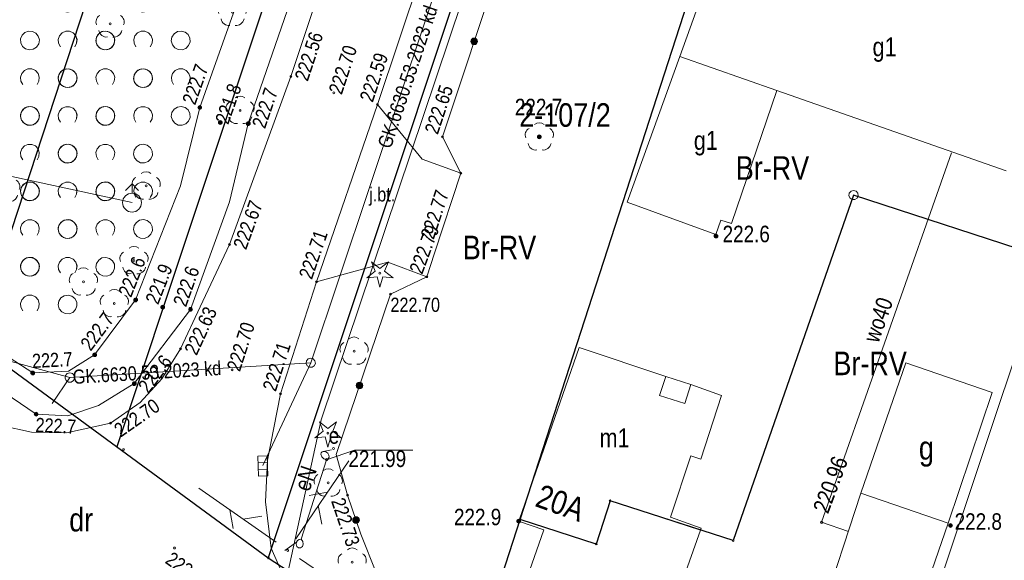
# Model space of a CAD drawing. Header units: metres. Extents: x 0 to 6601798, y -2700 to 5691112.
# Tile 4 of 60: x 6599833 to 6599886, y 5688533 to 5688562. Entities that reach past the tile are written whole.
import ezdxf
from ezdxf.enums import TextEntityAlignment as Align

# ---------------------------------------------------------------- set-up
doc = ezdxf.new("R2010")
doc.units = ezdxf.units.M
doc.header["$MEASUREMENT"] = 0
for name, color, linetype, lineweight in [('AS__Nowe_granice', 150, 'Continuous', 30), ('AS_protokoly_graniczne', 150, 'Continuous', 30), ('Dzialki', 150, 'Continuous', 30), ('EBTPO_L_4', 7, 'Continuous', 5), ('EBTPO_T_0', 7, 'Continuous', 5), ('EBUPO_L_1', 7, 'Continuous', 5), ('EGBB_E_T_0', 7, 'Continuous', 5), ('EGBB_L_0', 7, 'Continuous', 5), ('Kontury', 7, 'Continuous', 5), ('Numery_dzialek', 150, 'Continuous', 5), ('Numery_uzytkow', 7, 'Continuous', 5), ('OTK_E_T_0', 7, 'Continuous', 5), ('OTK_L_0', 7, 'Continuous', 5), ('OTK_L_5', 7, 'Continuous', 5), ('OTO_L_0', 7, 'Continuous', 5), ('OTO_L_1', 7, 'Continuous', 5), ('OTO_L_2', 7, 'Continuous', 5), ('OTR_T_0', 7, 'Continuous', 5), ('OTR_T_1', 7, 'Continuous', 5), ('OTZ_L_1', 7, 'Continuous', 5), ('OTZ_T_0', 7, 'Continuous', 5), ('OTZ_T_1', 7, 'Continuous', 5), ('P_SUK_T_1', 7, 'Continuous', 5), ('P_SUK_T_3', 7, 'Continuous', 5), ('P_SUKP_E_T_0', 7, 'Continuous', 5), ('P_SUKP_L_0', 7, 'Continuous', 5), ('Punkty', 7, 'Continuous', 5), ('SZZPZ_T_0', 7, 'Continuous', 5), ('UEEOA_T_3', 7, 'Continuous', 5), ('UEEOA_T_9', 7, 'Continuous', 5), ('UEEOC_T_0', 7, 'Continuous', 5), ('UEEOO_T_0', 7, 'Continuous', 5), ('UEEPB_L_0', 7, 'Continuous', 5), ('UEEPON_L_0', 7, 'Continuous', 5), ('UTTOA_T_14', 7, 'Continuous', 5), ('UTTPOM_L_0', 7, 'Continuous', 5), ('UWWOA_T_7', 7, 'Continuous', 5), ('UWWOC_T_0', 7, 'Continuous', 5), ('UWWOO_T_0', 7, 'Continuous', 5), ('UWWPM_L_0', 7, 'Continuous', 5), ('Uzytki', 7, 'Continuous', 5), ('WWRPP_T_0', 7, 'Continuous', 5)]:
    doc.layers.add(name, color=color, linetype=linetype, lineweight=lineweight)
doc.styles.add('STYL_ARIAL', font='ARIALN.TTF')

# ---------------------------------------------------------------- blocks, each defined once
blk = doc.blocks.new('GRO')
at = {"color": 7, "flags": 128}
blk.add_lwpolyline([(0, 0.45), (0.318, 0.318), (0.45, 0), (0.318, -0.318), (0, -0.45), (-0.318, -0.318), (-0.45, 0), (-0.318, 0.318), (0, 0.45)], dxfattribs=at)
blk = doc.blocks.new('GRT')
at = {"color": 7, "flags": 128}
blk.add_lwpolyline([(0, 2.5), (1.352, 2.103), (2.274, 1.039), (2.475, -0.356), (1.889, -1.637), (0.704, -2.399), (-0.704, -2.399), (-1.889, -1.637), (-2.475, -0.356), (-2.274, 1.039), (-1.352, 2.103), (0, 2.5)], dxfattribs=at)
blk = doc.blocks.new('403')
at = {"color": 0}
blk.add_circle((0, 0), 0.5, dxfattribs=at)
blk = doc.blocks.new('801')
at = {"color": 0}
for radius in [1, 0.9, 0.8, 0.7, 0.6, 0.5, 0.4, 0.3, 0.2, 0.1]:
    blk.add_circle((0, 0), radius, dxfattribs=at)
blk = doc.blocks.new('921')
at = {"color": 0}
for p, q in [((-2.5, 1), (-4.5, 6)), ((-4.5, 6), (0, 2.5)), ((0, 2.5), (4.5, 6)), ((4.5, 6), (2.5, 1)), ((-7, -2.5), (-2.5, 1)), ((2.5, 1), (7, -2.5)), ((-1.5, -2), (-7, -2.5)), ((0, -7.5), (-1.5, -2)), ((1.5, -2), (0, -7.5)), ((7, -2.5), (1.5, -2))]:
    blk.add_line(p, q, dxfattribs=at)
blk.add_circle((0, 0), 0.5, dxfattribs=at)
blk = doc.blocks.new('922')
at = {"color": 0}
blk.add_circle((0, 0), 0.5, dxfattribs=at)
for centre, radius, start, end in [((0, 3.5), 4, 50.114, 129.886), ((-3.5, 1), 4, 119.8482, 203.5195), ((3.5, 1), 4, 336.8845, 60.1518), ((-2, -3), 4, 187.477, 278.4788), ((2, -2.75), 4.25, 262.6459, 349.6289)]:
    blk.add_arc(centre, radius, start, end, dxfattribs=at)
blk = doc.blocks.new('4_SUKS')
at = {"color": 7, "flags": 128}
blk.add_lwpolyline([(0, 2.5), (1.352, 2.103), (2.274, 1.039), (2.475, -0.356), (1.889, -1.637), (0.704, -2.399), (-0.704, -2.399), (-1.889, -1.637), (-2.475, -0.356), (-2.274, 1.039), (-1.352, 2.103), (0, 2.5)], dxfattribs=at)
blk = doc.blocks.new('509')
at = {"color": 0}
for p, q in [((-5, -2.5), (-5, 2.5)), ((-5, 2.5), (5.5, 2.5)), ((-1.5, 2.5), (-1.5, -2.5)), ((2, 2.5), (2, -2.5)), ((5.5, 2.5), (5.5, -2.5)), ((5.5, -2.5), (-5, -2.5))]:
    blk.add_line(p, q, dxfattribs=at)
blk = doc.blocks.new('625')
at = {"color": 0}
blk.add_circle((0, 0), 0.5, dxfattribs=at)
blk = doc.blocks.new('UGE')
at = {"color": 7, "flags": 128}
blk.add_lwpolyline([(0, 0.625), (0.442, 0.442), (0.625, 0), (0.442, -0.442), (0, -0.625), (-0.442, -0.442), (-0.625, 0), (-0.442, 0.442), (0, 0.625)], dxfattribs=at)
blk = doc.blocks.new('PLT')
at = {"color": 7, "flags": 128}
for points in [[(37.5, 0), (30.429, 7.071)], [(7.5, 0), (57.5, 0)], [(28.75, 0), (21.679, -7.071)]]:
    blk.add_lwpolyline(points, dxfattribs=at)
blk = doc.blocks.new('UGW')
at = {"color": 7, "flags": 128}
blk.add_lwpolyline([(0, 0.625), (0.442, 0.442), (0.625, 0), (0.442, -0.442), (0, -0.625), (-0.442, -0.442), (-0.625, 0), (-0.442, 0.442), (0, 0.625)], dxfattribs=at)
blk = doc.blocks.new('2_OTZK')
at = {"color": 7, "flags": 128}
for points in [[(-6.464, 6.464), (-8.208, 5.332), (-10.262, 5.007), (-12.27, 5.545), (-13.886, 6.853), (-14.83, 8.706), (-14.938, 10.782), (-14.193, 12.723), (-12.723, 14.193), (-10.782, 14.938), (-8.706, 14.83), (-6.853, 13.886), (-5.545, 12.27), (-5.007, 10.262), (-5.332, 8.208), (-6.464, 6.464)], [(6.25, 6.693), (5.232, 8.495), (5.031, 10.555), (5.682, 12.52), (7.072, 14.054), (8.965, 14.892), (11.035, 14.892), (12.928, 14.054), (14.318, 12.52), (14.969, 10.555), (14.768, 8.495), (13.75, 6.693)], [(-13.756, -13.3), (-14.771, -11.497), (-14.968, -9.439), (-14.316, -7.476), (-12.925, -5.945), (-11.034, -5.108), (-8.966, -5.108), (-7.075, -5.945), (-5.684, -7.476), (-5.032, -9.439), (-5.229, -11.497), (-6.244, -13.3)], [(6.464, -6.464), (8.208, -5.332), (10.262, -5.007), (12.27, -5.545), (13.886, -6.853), (14.83, -8.706), (14.938, -10.782), (14.193, -12.723), (12.723, -14.193), (10.782, -14.938), (8.706, -14.83), (6.853, -13.886), (5.545, -12.27), (5.007, -10.262), (5.332, -8.208), (6.464, -6.464)]]:
    blk.add_lwpolyline(points, dxfattribs=at)
blk = doc.blocks.new('513')
at = {"color": 0}
for p, q in [((-3.5, 6.5), (0, 10)), ((0, 5), (0, 10)), ((0, 10), (3.5, 6.5))]:
    blk.add_line(p, q, dxfattribs=at)
blk.add_circle((0, 0), 5, dxfattribs=at)

msp = doc.modelspace()

# ---------------------------------------------------------------- linework, layer by layer
at = {"color": 7, "linetype": 'Continuous', "lineweight": 0, "flags": 128}
msp.add_lwpolyline([(6599857.53, 5688500.73), (6599864.97, 5688504.3), (6599871.35, 5688509.54), (6599876.29, 5688516.16), (6599879.05, 5688522.33), (6600062.17, 5689071.37), (6600063.61, 5689077.56), (6600064.24, 5689082.18), (6600098.38, 5689267.84), (6600134.13, 5689466.61), (6600198.69, 5689777.13), (6600210.05, 5689827.78)], dxfattribs=at)
at = {"layer": 'AS__Nowe_granice', "linetype": 'Continuous', "flags": 128}
for points in [[(6600019.34, 5689081.95), (6599838.56, 5688539.029)], [(6599862.41, 5688580.59), (6599846.6, 5688533.14)], [(6599859.96, 5688535.18), (6599873.48, 5688576.9)], [(6599857.09, 5688526.33), (6599859.96, 5688535.18)], [(6599846.6, 5688533.14), (6599857.09, 5688526.33)]]:
    msp.add_lwpolyline(points, dxfattribs=at)
at = {"layer": 'AS_protokoly_graniczne', "linetype": 'Continuous', "flags": 128}
for points in [[(6599831.01, 5688544.56), (6600007.05, 5689081.92)], [(6599831.01, 5688544.56), (6599846.6, 5688533.14)]]:
    msp.add_lwpolyline(points, dxfattribs=at)
at = {"layer": 'Dzialki', "linetype": 'Continuous', "flags": 128}
for points in [[(6599877.65, 5688552.38), (6599871.26, 5688534.06)], [(6599887.953, 5688549.022), (6599877.65, 5688552.38)], [(6599864.73, 5688536.17), (6599864, 5688533.88)], [(6599871.26, 5688534.06), (6599864.73, 5688536.17)], [(6599864, 5688533.88), (6599859.96, 5688535.18)]]:
    msp.add_lwpolyline(points, dxfattribs=at)
at = {"layer": 'EBTPO_L_4', "color": 7, "linetype": 'Continuous', "flags": 128}
for points in [[(6599878.04, 5688536.58), (6599880.42, 5688543.49)], [(6599880.42, 5688543.49), (6599885.01, 5688541.91)], [(6599885.01, 5688541.91), (6599882.66, 5688534.98)], [(6599882.66, 5688534.98), (6599878.04, 5688536.58)]]:
    msp.add_lwpolyline(points, dxfattribs=at)
at = {"layer": 'EBUPO_L_1', "color": 4, "linetype": 'Continuous', "flags": 128}
msp.add_lwpolyline([(6599867.69, 5688542.76), (6599869.01, 5688542.33)], dxfattribs=at)
at = {"layer": 'EGBB_L_0', "color": 7, "linetype": 'Continuous', "flags": 128}
for points in [[(6599868.43, 5688559.73), (6599871.5, 5688568.23)], [(6599865.63, 5688552), (6599868.43, 5688559.73)], [(6599868.43, 5688559.73), (6599873.58, 5688557.92)], [(6599871.17, 5688550.88), (6599873.58, 5688557.92)], [(6599873.58, 5688557.92), (6599885.74, 5688553.66)], [(6599865.63, 5688552), (6599870.35, 5688550.3)], [(6599870.35, 5688550.3), (6599870.61, 5688551.06)], [(6599870.61, 5688551.06), (6599871.17, 5688550.88)], [(6599859.92, 5688535.19), (6599863.1, 5688544.3)], [(6599863.1, 5688544.3), (6599867.69, 5688542.76)], [(6599867.36, 5688541.75), (6599867.69, 5688542.76)], [(6599868.69, 5688541.33), (6599869.01, 5688542.33)], [(6599869.01, 5688542.33), (6599870.65, 5688541.76)], [(6599867.36, 5688541.75), (6599868.69, 5688541.33)], [(6599869.54, 5688538.38), (6599870.65, 5688541.76)], [(6599867.94, 5688535.3), (6599869.01, 5688538.55)], [(6599869.01, 5688538.55), (6599869.54, 5688538.38)], [(6599864, 5688533.88), (6599864.73, 5688536.17)], [(6599864.73, 5688536.17), (6599869.53, 5688534.62)], [(6599875.9, 5688530.04), (6599878.04, 5688536.58)], [(6599878.04, 5688536.58), (6599882.66, 5688534.98)], [(6599859.88, 5688535.09), (6599859.92, 5688535.19)], [(6599859.88, 5688535.09), (6599861.21, 5688534.63)], [(6599859.92, 5688535.19), (6599864, 5688533.88)], [(6599867.94, 5688535.3), (6599869.57, 5688534.72)], [(6599858.35, 5688526.45), (6599861.21, 5688534.63)], [(6599868.75, 5688532.42), (6599869.53, 5688534.62)], [(6599869.53, 5688534.62), (6599869.57, 5688534.72)], [(6599880.42, 5688528.48), (6599882.66, 5688534.98)]]:
    msp.add_lwpolyline(points, dxfattribs=at)
at = {"layer": 'Kontury', "color": 3, "linetype": 'Continuous', "flags": 128}
for points in [[(6599859.38, 5688571.5), (6599846.6, 5688533.14)], [(6599838.56, 5688539.03), (6599847.366, 5688565.475)], [(6599831.01, 5688544.56), (6599838.56, 5688539.03)], [(6599846.6, 5688533.14), (6599857.09, 5688526.33)]]:
    msp.add_lwpolyline(points, dxfattribs=at)
at = {"layer": 'OTK_L_0', "color": 7, "linetype": 'Continuous', "flags": 128}
for points in [[(6599859.216, 5688593.004), (6599847.802, 5688558.674)], [(6599852.386, 5688557.182), (6599863.845, 5688591.383)], [(6599847.802, 5688558.674), (6599844.54, 5688549.766)], [(6599849.157, 5688547.782), (6599852.386, 5688557.182)], [(6599849.157, 5688547.782), (6599852.386, 5688557.182)], [(6599852.386, 5688557.182), (6599854.762, 5688554.289)], [(6599854.762, 5688554.289), (6599856.815, 5688553.541)], [(6599856.815, 5688553.541), (6599855.417, 5688549.299)], [(6599844.54, 5688549.766), (6599842.981, 5688546.463)], [(6599855.417, 5688549.299), (6599855.008, 5688548.055)], [(6599852.943, 5688548.832), (6599849.157, 5688547.782)], [(6599855.008, 5688548.055), (6599852.943, 5688548.832)], [(6599847.243, 5688541.845), (6599849.157, 5688547.782)], [(6599842.981, 5688546.463), (6599841.946, 5688544.233)], [(6599841.946, 5688544.233), (6599840.957, 5688542.642)], [(6599840.957, 5688542.642), (6599839.801, 5688541.378)], [(6599846.552, 5688538.332), (6599847.243, 5688541.845)], [(6599839.801, 5688541.378), (6599838.229, 5688540.283)], [(6599838.229, 5688540.283), (6599835.899, 5688539.769)], [(6599834.033, 5688539.809), (6599832.43, 5688540.17)], [(6599835.899, 5688539.769), (6599834.033, 5688539.809)], [(6599846.448, 5688536.11), (6599846.552, 5688538.332)], [(6599846.752, 5688533.656), (6599846.448, 5688536.11)], [(6599847.53, 5688531.899), (6599846.752, 5688533.656)]]:
    msp.add_lwpolyline(points, dxfattribs=at)
at = {"layer": 'OTK_L_5', "color": 7, "linetype": 'Continuous', "flags": 128}
for points in [[(6599856.478, 5688595.014), (6599842.964, 5688557.031)], [(6599845.538, 5688556.17), (6599858.77, 5688594.448)], [(6599842.964, 5688557.031), (6599841.947, 5688552.874)], [(6599844.546, 5688552.025), (6599845.538, 5688556.17)], [(6599841.947, 5688552.874), (6599839.562, 5688546.82)], [(6599842.476, 5688546.32), (6599844.546, 5688552.025)], [(6599834.1, 5688542.95), (6599826.955, 5688547.581)], [(6599839.562, 5688546.82), (6599837.389, 5688543.914)], [(6599839.493, 5688542.384), (6599842.476, 5688546.32)], [(6599829.179, 5688544.226), (6599834.282, 5688540.762)], [(6599837.389, 5688543.914), (6599836.006, 5688543.043)], [(6599836.006, 5688543.043), (6599834.1, 5688542.95)], [(6599837.595, 5688541.227), (6599839.493, 5688542.384)], [(6599835.97, 5688540.678), (6599837.595, 5688541.227)], [(6599834.282, 5688540.762), (6599835.97, 5688540.678)]]:
    msp.add_lwpolyline(points, dxfattribs=at)
at = {"layer": 'OTO_L_0', "color": 7, "linetype": 'Continuous', "flags": 128}
for points in [[(6599855.836, 5688555.474), (6599864.955, 5688582.843)], [(6599855.836, 5688555.474), (6599864.955, 5688582.843)], [(6599856.815, 5688553.541), (6599855.836, 5688555.474)], [(6599853.081, 5688547.128), (6599855.008, 5688548.055)], [(6599850.199, 5688538.622), (6599853.081, 5688547.128)], [(6599850.808, 5688536.468), (6599850.199, 5688538.622)], [(6599851.513, 5688534.393), (6599850.808, 5688536.468)], [(6599852.333, 5688532.316), (6599851.513, 5688534.393)]]:
    msp.add_lwpolyline(points, dxfattribs=at)
at = {"layer": 'OTO_L_0', "color": 7, "linetype": 'Continuous'}
for centre, radius in [((6599857.522, 5688560.534), 0.175), ((6599857.522, 5688560.534), 0.158), ((6599857.522, 5688560.534), 0.14), ((6599857.522, 5688560.534), 0.122), ((6599857.522, 5688560.534), 0.105), ((6599857.522, 5688560.534), 0.0875), ((6599857.522, 5688560.534), 0.07), ((6599857.522, 5688560.534), 0.0525), ((6599857.522, 5688560.534), 0.035), ((6599851.441, 5688542.289), 0.175), ((6599851.441, 5688542.289), 0.158), ((6599851.441, 5688542.289), 0.14), ((6599851.441, 5688542.289), 0.122), ((6599851.441, 5688542.289), 0.105), ((6599851.441, 5688542.289), 0.0875), ((6599851.441, 5688542.289), 0.07), ((6599851.441, 5688542.289), 0.0525), ((6599851.441, 5688542.289), 0.035), ((6599851.255, 5688535.152), 0.175), ((6599851.255, 5688535.152), 0.158), ((6599851.255, 5688535.152), 0.14), ((6599851.255, 5688535.152), 0.122), ((6599851.255, 5688535.152), 0.105), ((6599851.255, 5688535.152), 0.0875), ((6599851.255, 5688535.152), 0.07), ((6599851.255, 5688535.152), 0.0525), ((6599851.255, 5688535.152), 0.035)]:
    msp.add_circle(centre, radius, dxfattribs=at)
at = {"layer": 'OTO_L_1', "color": 7, "linetype": 'Continuous', "flags": 128}
msp.add_lwpolyline([(6599856.815, 5688553.541), (6599855.417, 5688549.299)], dxfattribs=at)
at = {"layer": 'OTO_L_2', "color": 7, "linetype": 'Continuous', "flags": 128}
msp.add_lwpolyline([(6599855.417, 5688549.299), (6599855.008, 5688548.055)], dxfattribs=at)
at = {"layer": 'OTZ_L_1', "color": 7, "linetype": 'Continuous', "flags": 128}
for points in [[(6599856.478, 5688595.014), (6599842.964, 5688557.031)], [(6599842.964, 5688557.031), (6599841.947, 5688552.874)], [(6599841.947, 5688552.874), (6599839.562, 5688546.82)], [(6599834.1, 5688542.95), (6599826.955, 5688547.581)], [(6599839.562, 5688546.82), (6599837.389, 5688543.914)], [(6599837.389, 5688543.914), (6599836.006, 5688543.043)], [(6599836.006, 5688543.043), (6599834.1, 5688542.95)]]:
    msp.add_lwpolyline(points, dxfattribs=at)
at = {"layer": 'P_SUKP_L_0', "color": 30, "linetype": 'Continuous', "flags": 128}
for points in [[(6599848.85, 5688543.49), (6599858.08, 5688571.08)], [(6599831.97, 5688543.83), (6599836.07, 5688542.71)], [(6599836.07, 5688542.71), (6599848.85, 5688543.49)], [(6599846.31, 5688538.04), (6599848.85, 5688543.49)], [(6599836.07, 5688542.71), (6599835.13, 5688541.33)]]:
    msp.add_lwpolyline(points, dxfattribs=at)
at = {"layer": 'UEEOC_T_0', "color": 1, "linetype": 'Continuous', "flags": 128}
for points in [[(6599849.69, 5688538.35), (6599851.17, 5688538.857)], [(6599851.17, 5688538.857), (6599854.265, 5688538.857)]]:
    msp.add_lwpolyline(points, dxfattribs=at)
at = {"layer": 'UEEPB_L_0', "color": 1, "linetype": 'Continuous', "flags": 128}
msp.add_lwpolyline([(6599848.34, 5688534.13), (6599849.69, 5688538.35)], dxfattribs=at)
at = {"layer": 'UEEPON_L_0', "color": 1, "linetype": 'Continuous', "flags": 128}
for points in [[(6599849.39, 5688538.65), (6599849.412, 5688538.714), (6599849.458, 5688538.763), (6599849.52, 5688538.79)], [(6599849.95, 5688538.88), (6599849.52, 5688538.79)], [(6599849.52, 5688538.79), (6599849.646, 5688538.769), (6599849.752, 5688538.698), (6599849.82, 5688538.59)], [(6599849.69, 5688538.35), (6599848.34, 5688534.13)], [(6599849.69, 5688538.35), (6599849.55, 5688538.405), (6599849.445, 5688538.51), (6599849.39, 5688538.65)], [(6599849.82, 5688538.59), (6599849.823, 5688538.49), (6599849.775, 5688538.402), (6599849.69, 5688538.35)], [(6599848.1, 5688533.97), (6599848.153, 5688534.058), (6599848.238, 5688534.115), (6599848.34, 5688534.13)], [(6599848.34, 5688534.13), (6599848.424, 5688534.016), (6599848.45, 5688533.876), (6599848.41, 5688533.74)], [(6599848.1, 5688533.97), (6599847.47, 5688533.54)], [(6599848.11, 5688533.74), (6599848.088, 5688533.815), (6599848.085, 5688533.893), (6599848.1, 5688533.97)], [(6599848.41, 5688533.74), (6599848.316, 5688533.679), (6599848.204, 5688533.679), (6599848.11, 5688533.74)]]:
    msp.add_lwpolyline(points, dxfattribs=at)
at = {"layer": 'UTTPOM_L_0', "color": 30, "linetype": 'Continuous', "flags": 128}
for points in [[(6599849.4, 5688540.47), (6599862.99, 5688580.85)], [(6599844.89, 5688519.8), (6599849.4, 5688540.47)]]:
    msp.add_lwpolyline(points, dxfattribs=at)
at = {"layer": 'UWWPM_L_0', "color": 161, "linetype": 'Continuous', "flags": 128}
for points in [[(6599827.49, 5688554.56), (6599839.37, 5688551.98)], [(6599875.95, 5688535.03), (6599882.85, 5688554.62)], [(6599877.373, 5688534.54), (6599875.95, 5688535.03)]]:
    msp.add_lwpolyline(points, dxfattribs=at)
at = {"layer": 'Uzytki', "color": 3, "linetype": 'Continuous', "flags": 128}
for points in [[(6599859.38, 5688571.5), (6599846.6, 5688533.14)], [(6599838.56, 5688539.03), (6599846.6, 5688533.14)], [(6599846.6, 5688533.14), (6599857.09, 5688526.33)]]:
    msp.add_lwpolyline(points, dxfattribs=at)

# ---------------------------------------------------------------- block references
at = {"layer": 'OTR_T_0', "color": 7, "linetype": 'Continuous', "xscale": 0.1, "yscale": 0.1, "zscale": 0.1, "rotation": 0.0008399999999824}
for p in [(6599847.802, 5688558.674), (6599850.08, 5688557.807), (6599852.386, 5688557.182), (6599855.836, 5688555.474), (6599856.815, 5688553.541), (6599844.54, 5688549.766), (6599849.157, 5688547.782), (6599855.008, 5688548.055), (6599853.081, 5688547.128), (6599841.946, 5688544.233), (6599844.675, 5688543.116), (6599847.243, 5688541.845), (6599838.229, 5688540.283), (6599850.808, 5688536.468), (6599841.626, 5688533.668)]:
    msp.add_blockref('403', p, dxfattribs=at)
at = {"layer": 'OTR_T_1', "color": 7, "linetype": 'Continuous', "xscale": 0.1, "yscale": 0.1, "zscale": 0.1, "rotation": 0.0008399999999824}
for p in [(6599842.964, 5688557.031), (6599844.059, 5688556.232), (6599845.538, 5688556.17), (6599839.562, 5688546.82), (6599840.996, 5688546.438), (6599842.476, 5688546.32), (6599837.389, 5688543.914), (6599834.1, 5688542.95), (6599839.493, 5688542.384), (6599834.282, 5688540.762)]:
    msp.add_blockref('801', p, dxfattribs=at)
at = {"layer": 'OTZ_L_1', "color": 7, "linetype": 'Continuous', "xscale": 0.1, "yscale": 0.1, "zscale": 0.1}
for p in [(6599836.955, 5688561.581), (6599840.955, 5688561.581), (6599834.955, 5688559.581), (6599838.955, 5688559.581), (6599832.955, 5688557.581), (6599836.955, 5688557.581), (6599840.955, 5688557.581), (6599834.955, 5688555.581), (6599838.955, 5688555.581), (6599832.955, 5688553.581), (6599836.955, 5688553.581), (6599834.955, 5688551.581), (6599838.955, 5688551.581), (6599832.955, 5688549.581), (6599836.955, 5688549.581), (6599834.955, 5688547.581)]:
    msp.add_blockref('2_OTZK', p, dxfattribs=at)
at = {"layer": 'OTZ_T_0', "color": 7, "linetype": 'Continuous', "xscale": 0.1, "yscale": 0.1, "zscale": 0.1}
for p in [(6599844.694, 5688562.074), (6599838.209, 5688561.461), (6599845.101, 5688556.874), (6599832.674, 5688552.73), (6599840.121, 5688552.869), (6599839.474, 5688548.911), (6599836.794, 5688547.78), (6599838.431, 5688546.631), (6599851.153, 5688544.11)]:
    msp.add_blockref('922', p, dxfattribs=at)
at = {"layer": 'OTZ_T_1', "color": 7, "linetype": 'Continuous', "xscale": 0.1, "yscale": 0.1, "zscale": 0.1}
for p in [(6599852.52, 5688548.247), (6599849.767, 5688539.759)]:
    msp.add_blockref('921', p, dxfattribs=at)
at = {"layer": 'P_SUK_T_1', "color": 7, "linetype": 'Continuous', "xscale": 0.1, "yscale": 0.1, "zscale": 0.1, "rotation": 271.64502}
msp.add_blockref('509', (6599846.31, 5688538.04), dxfattribs=at)
at = {"layer": 'P_SUK_T_3', "color": 30, "linetype": 'Continuous', "xscale": 0.1, "yscale": 0.1, "zscale": 0.1}
for p in [(6599848.85, 5688543.49), (6599836.07, 5688542.71)]:
    msp.add_blockref('4_SUKS', p, dxfattribs=at)
at = {"layer": 'Punkty', "color": 7, "linetype": 'Continuous', "xscale": 0.1, "yscale": 0.1, "zscale": 0.1}
for name, p in [('GRT', (6599877.65, 5688552.38)), ('GRO', (6599838.92, 5688538.89)), ('GRO', (6599864.73, 5688536.17)), ('GRO', (6599859.96, 5688535.18)), ('GRO', (6599871.26, 5688534.06)), ('GRO', (6599864, 5688533.88)), ('GRO', (6599846.6, 5688533.14))]:
    msp.add_blockref(name, p, dxfattribs=at)
at = {"layer": 'SZZPZ_T_0', "color": 7, "linetype": 'Continuous', "xscale": 0.1, "yscale": 0.1, "zscale": 0.1}
for p in [(6599860.98, 5688555.47), (6599849.78, 5688537.12), (6599851.05, 5688532.92)]:
    msp.add_blockref('922', p, dxfattribs=at)
at = {"layer": 'UEEOA_T_9', "color": 7, "linetype": 'Continuous', "xscale": 0.1, "yscale": 0.1, "zscale": 0.1}
msp.add_blockref('625', (6599850.06, 5688538.945), dxfattribs=at)
for rotation in [145.02219, 325.6471299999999, 278.73824, 2.400689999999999]:
    msp.add_blockref('625', (6599847.63, 5688533.54), dxfattribs=dict(at, rotation=rotation))
at = {"layer": 'UEEOC_T_0', "color": 1, "linetype": 'Continuous', "xscale": 0.1, "yscale": 0.1, "zscale": 0.1}
msp.add_blockref('UGE', (6599849.69, 5688538.35), dxfattribs=at)
at = {"layer": 'UTTOA_T_14', "color": 30, "linetype": 'Continuous', "xscale": 0.1, "yscale": 0.1, "zscale": 0.1}
for rotation in [55.64076999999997, 145.02219, 325.6471299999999]:
    msp.add_blockref('PLT', (6599847.63, 5688533.54), dxfattribs=dict(at, rotation=rotation))
at = {"layer": 'UWWOA_T_7', "color": 7, "linetype": 'Continuous', "xscale": 0.1, "yscale": 0.1, "zscale": 0.1}
msp.add_blockref('513', (6599839.37, 5688551.98), dxfattribs=at)
at = {"layer": 'UWWOC_T_0', "color": 161, "linetype": 'Continuous', "xscale": 0.1, "yscale": 0.1, "zscale": 0.1}
msp.add_blockref('UGW', (6599875.95, 5688535.03), dxfattribs=at)
at = {"layer": 'WWRPP_T_0', "color": 7, "linetype": 'Continuous', "xscale": 0.1, "yscale": 0.1, "zscale": 0.1}
for p in [(6599860.98, 5688555.47), (6599870.35, 5688550.21), (6599859.88, 5688535.09), (6599882.79, 5688534.86)]:
    msp.add_blockref('801', p, dxfattribs=at)

# ---------------------------------------------------------------- texts
at = {"layer": 'EBTPO_T_0', "color": 7, "linetype": 'Continuous', "style": 'STYL_ARIAL'}
msp.add_text('g', height=1.25, dxfattribs=at).set_placement((6599881.514, 5688538.975), align=Align.MIDDLE_CENTER)
at = {"layer": 'EGBB_E_T_0', "color": 7, "linetype": 'Continuous', "style": 'STYL_ARIAL'}
for s, p in [('g1', (6599879.293, 5688560.245)), ('g1', (6599869.813, 5688555.28)), ('m1', (6599864.969, 5688539.51))]:
    msp.add_text(s, height=1, dxfattribs=at).set_placement(p, align=Align.MIDDLE_CENTER)
at = {"layer": 'Numery_dzialek', "linetype": 'Continuous', "style": 'STYL_ARIAL'}
msp.add_text('2-107/2', height=1.25, dxfattribs=at).set_placement((6599859.912, 5688557.252), align=Align.TOP_LEFT)
at = {"layer": 'Numery_uzytkow', "color": 3, "linetype": 'Continuous', "style": 'STYL_ARIAL'}
for s, p in [('Br-RV', (6599871.4, 5688552.818)), ('Br-RV', (6599856.917, 5688548.601)), ('Br-RV', (6599876.58, 5688542.457)), ('dr', (6599836.039, 5688534.17))]:
    msp.add_text(s, height=1.25, dxfattribs=at).set_placement(p, align=Align.BOTTOM_LEFT)
at = {"layer": 'OTK_E_T_0', "color": 7, "linetype": 'Continuous', "style": 'STYL_ARIAL'}
msp.add_text('j.bt.', height=0.75, dxfattribs=at).set_placement((6599852.643, 5688552.419), align=Align.MIDDLE_CENTER)
at = {"layer": 'OTR_T_0', "color": 7, "linetype": 'Continuous', "style": 'STYL_ARIAL'}
for s, rotation, p in [('222.56', 71.6, (6599847.98, 5688558.615)), ('222.67', 69.9, (6599844.716, 5688549.702)), ('222.63', 65.1, (6599842.116, 5688544.154)), ('222.70', 34.9, (6599838.336, 5688540.129)), ('222.73', 288.8, (6599850.631, 5688536.408)), ('222.68', 324.5, (6599841.517, 5688533.515))]:
    msp.add_text(s, height=0.75, rotation=rotation, dxfattribs=at).set_placement(p, align=Align.TOP_LEFT)
for rotation, p in [(71.6, (6599850.139, 5688557.787)), (72.1, (6599844.735, 5688543.097))]:
    msp.add_text('222.70', height=0.75, rotation=rotation, dxfattribs=at).set_placement(p, align=Align.MIDDLE_LEFT)
for s, rotation, p in [('222.59', 71.5, (6599852.353, 5688557.193)), ('222.65', 71.6, (6599855.803, 5688555.485)), ('222.79', 69.5, (6599854.975, 5688548.067)), ('222.71', 71, (6599849.124, 5688547.794)), ('222.71', 72.1, (6599847.209, 5688541.856))]:
    msp.add_text(s, height=0.75, rotation=rotation, dxfattribs=at).set_placement(p, align=Align.BOTTOM_LEFT)
msp.add_text('222.77', height=0.75, rotation=71.8, dxfattribs=at).set_placement((6599856.409, 5688552.418), align=Align.BOTTOM_RIGHT)
msp.add_text('222.70', height=0.75, dxfattribs=at).set_placement((6599853.081, 5688546.941), align=Align.TOP_LEFT)
at = {"layer": 'OTR_T_1', "color": 7, "linetype": 'Continuous', "style": 'STYL_ARIAL'}
for s, rotation, p in [('222.7', 70.4, (6599842.931, 5688557.043)), ('222.6', 68.5, (6599839.529, 5688546.833)), ('221.9', 68.5, (6599840.963, 5688546.451)), ('222.6', 70.1, (6599842.443, 5688546.332)), ('222.7', 53.2, (6599837.361, 5688543.935)), ('222.7', 2.8, (6599834.098, 5688542.985))]:
    msp.add_text(s, height=0.75, rotation=rotation, dxfattribs=at).set_placement(p, align=Align.BOTTOM_LEFT)
msp.add_text('221.8', height=0.75, rotation=70.4, dxfattribs=at).set_placement((6599844.118, 5688556.211), align=Align.MIDDLE_LEFT)
for s, rotation, p in [('222.7', 70.9, (6599845.715, 5688556.109)), ('222.6', 52.8, (6599839.642, 5688542.271)), ('222.7', 357.2, (6599834.273, 5688540.575))]:
    msp.add_text(s, height=0.75, rotation=rotation, dxfattribs=at).set_placement(p, align=Align.TOP_LEFT)
at = {"layer": 'OTZ_L_1', "color": 7, "linetype": 'Continuous', "style": 'STYL_ARIAL'}
msp.add_text('20A', height=1.25, rotation=340.3185, dxfattribs=at).set_placement((6599860.57, 5688535.548), align=Align.BOTTOM_LEFT)
at = {"layer": 'P_SUKP_E_T_0', "color": 30, "linetype": 'Continuous', "style": 'STYL_ARIAL'}
for rotation, p in [(71.5028, (6599853.988, 5688558.653)), (3.4926, (6599840.166, 5688542.977))]:
    msp.add_text('GK.6630.53.2023 kd', height=0.75, rotation=rotation, dxfattribs=at).set_placement(p, align=Align.MIDDLE_CENTER)
at = {"layer": 'UEEOA_T_3', "color": 7, "linetype": 'Continuous', "style": 'STYL_ARIAL'}
msp.add_text('e', height=0.875, dxfattribs=at).set_placement((6599849.807, 5688540.072), align=Align.TOP_LEFT)
at = {"layer": 'UEEOC_T_0', "color": 1, "linetype": 'Continuous', "style": 'STYL_ARIAL'}
msp.add_text('221.99', height=0.875, dxfattribs=at).set_placement((6599850.849, 5688537.699), align=Align.BOTTOM_LEFT)
at = {"layer": 'UEEOO_T_0', "color": 1, "linetype": 'Continuous', "style": 'STYL_ARIAL'}
msp.add_text('eN', height=0.875, rotation=70.8946, dxfattribs=at).set_placement((6599849.021, 5688536.528), align=Align.BOTTOM_LEFT)
at = {"layer": 'UWWOC_T_0', "color": 161, "linetype": 'Continuous', "style": 'STYL_ARIAL'}
msp.add_text('220.96', height=0.875, rotation=69.5032, dxfattribs=at).set_placement((6599875.473, 5688535.746), align=Align.TOP_LEFT)
at = {"layer": 'UWWOO_T_0', "color": 161, "linetype": 'Continuous', "style": 'STYL_ARIAL'}
msp.add_text('wo40', height=0.875, rotation=70.52, dxfattribs=at).set_placement((6599879.211, 5688544.404), align=Align.BOTTOM_LEFT)
at = {"layer": 'WWRPP_T_0', "color": 7, "linetype": 'Continuous', "style": 'STYL_ARIAL'}
for s, p in [('222.7', (6599859.68, 5688556.351)), ('222.6', (6599870.7, 5688549.621)), ('222.9', (6599856.45, 5688534.611)), ('222.8', (6599883.01, 5688534.371))]:
    msp.add_text(s, height=0.875, dxfattribs=at).set_placement(p, align=Align.BOTTOM_LEFT)

doc.saveas('drawing.dxf')
